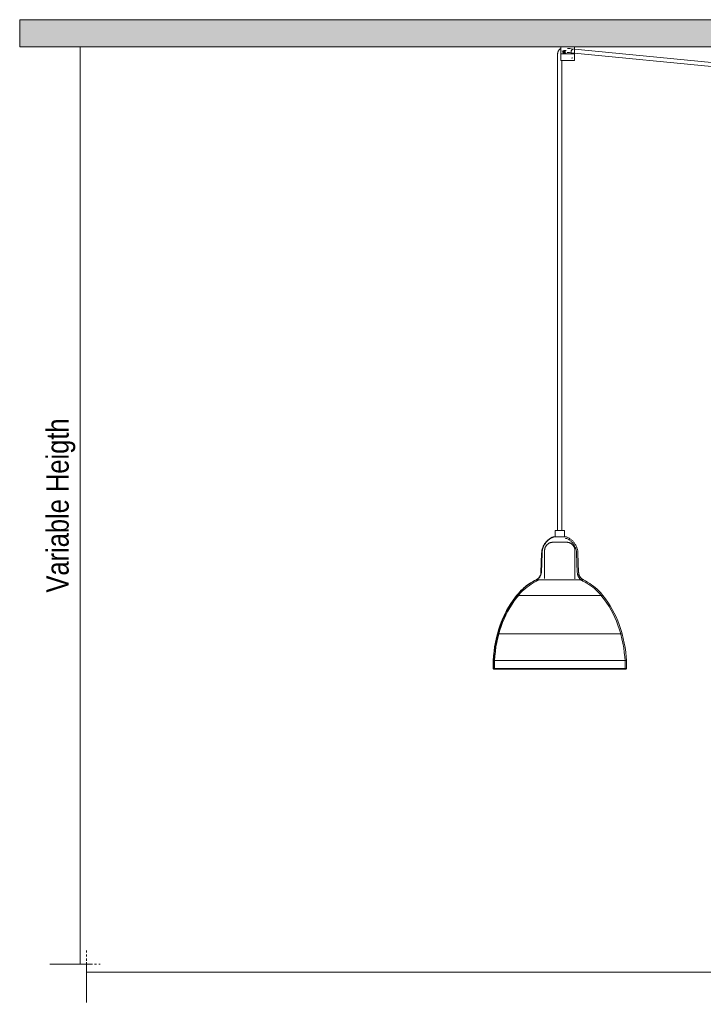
# Model space of a CAD drawing. Header units: millimetres. Extents: x 5395 to 9802, y 579 to 7363.
# Tile 1 of 8: x 5395 to 6409, y 579 to 2041. Entities that reach past the tile are written whole.
import ezdxf

# ---------------------------------------------------------------- set-up
doc = ezdxf.new("R2010")
doc.units = ezdxf.units.MM
doc.linetypes.add('Dash', pattern=[6, 3, -3])
for name, color, linetype, lineweight in [('Cotas', 7, 'Continuous', 9), ('Cotas-15', 7, 'Continuous', 9), ('Luminarias', 7, 'Continuous', 20), ('Techos', 7, 'Continuous', 9)]:
    doc.layers.add(name, color=color, linetype=linetype, lineweight=lineweight)
doc.layers.add('Lighthing Fixture Dim Grey Dash', color=7, linetype='Dash', lineweight=9, true_color=0xd2d2d2)
doc.styles.add('Arial Narrow', font='ARIALN.TTF', dxfattribs={"height": 33})
doc.dimstyles.new('FARO_-_2_2mm_Arial_Narrow_mm_Inch_Left', dxfattribs={"dimscale": 304.8, "dimtxt": 33.773222, "dimasz": 0, "dimexe": 0.147638, "dimexo": 0.0625, "dimgap": 0.024606, "dimtad": 1, "dimdec": 0, "dimzin": 0, "dimdsep": 46, "dimtxsty": 'Arial Narrow', "dimblk1": 'NONE', "dimblk2": 'NONE', "dimsah": 1, "dimcen": 0.09, "dimadec": 0, "dimazin": 0, "dimtfac": 1, "dimtdec": 4, "dimtix": 1, "dimtmove": 0, "dimatfit": 3, "dimfxl": 0.049213, "dimfxlon": 1, "dimtvp": 1, "dimtolj": 1, "dimtzin": 0, "dimarcsym": 2})

# ---------------------------------------------------------------- blocks, each defined once
blk = doc.blocks.new('20046-3L - 62804-3L LANG Black pendant lamp 3L-846846-Alzado_PDF')
at = {"layer": 'Luminarias', "lineweight": 9}
for p, q in [((6192.9, 1989.5), (6192.9, 1983.8)), ((6197.4, 1989.3), (6197.4, 1979.8)), ((6197.7, 2000), (6197.7, 1990)), ((6197.8, 1992.7), (6197.8, 1990)), ((6212.9, 1990), (6197.8, 1990)), ((6200.1, 1989.8), (6200.1, 1989.8)), ((6200.6, 1993.3), (6201.9, 1994.4)), ((6201.1, 1991.5), (6200.6, 1993.3)), ((6200.6, 1993.3), (6201.5, 1993.3)), ((6200.8, 1990), (6200.8, 1989.7)), ((6201.9, 1991.5), (6201.1, 1991.5)), ((6202.3, 1994), (6201.5, 1993.3)), ((6201.5, 1993.3), (6202, 1991.5)), ((6202.2, 1989.8), (6201.5, 1989.8)), ((6205.7, 1994.8), (6201.9, 1994.8)), ((6201.9, 1994.4), (6203.1, 1993.3)), ((6202.5, 1991.5), (6201.9, 1991.5)), ((6201.9, 1990.8), (6205.7, 1990.8)), ((6203.1, 1993.3), (6202.6, 1991.5)), ((6203.5, 1991.5), (6203.6, 1991.7)), ((6205.1, 1989.8), (6204.7, 1989.8)), ((6211.1, 1997.6), (6207.3, 1997.9)), ((6207.4, 1992), (6470.8, 1966.2)), ((6471.4, 1972.2), (6208, 1997.9)), ((6209.9, 1989.7), (6209.9, 1990)), ((6214.2, 1989.8), (6212.3, 1989.8)), ((6212.9, 1990), (6212.9, 1992.7)), ((6215.5, 1989.8), (6214.2, 1989.8)), ((6214.6, 1990), (6214.6, 1989.7)), ((6217.7, 1990), (6214.6, 1990)), ((6217.7, 1990), (6217.7, 2000)), ((6217.7, 1991), (6217.7, 1990)), ((6217.7, 1990), (6217.7, 1990)), ((6218, 1979.8), (6218, 1989.3)), ((6192.9, 1983.8), (6192.9, 1282.5)), ((6197.5, 1979.8), (6216.4, 1979.8)), ((6198.9, 1282.5), (6198.9, 1979.8)), ((6213.6, 1983.2), (6215.5, 1983.8)), ((6216.4, 1979.8), (6218, 1979.8)), ((6184.1, 1271.7), (6183.4, 1271.7)), ((6189.1, 1282.5), (6189.1, 1272.5)), ((6203, 1282.5), (6189.1, 1282.5)), ((6203.1, 1272.6), (6203.1, 1282.5)), ((6204.4, 1270.4), (6204.8, 1271.3)), ((6173.6, 1252.9), (6173.6, 1211.2)), ((6218.6, 1211), (6218.6, 1252.9)), ((6222, 1220), (6221, 1248.7)), ((6224, 1220), (6223, 1248.8)), ((6161.4, 1209.4), (6199.5, 1209.4)), ((6199.5, 1209.4), (6231.2, 1209.4)), ((6132.6, 1186.1), (6202.2, 1186.1)), ((6202.2, 1186.1), (6259.9, 1186.1)), ((6104.3, 1129), (6205, 1129)), ((6205, 1129), (6288.3, 1129)), ((6097.4, 1089.5), (6097.1, 1077.9)), ((6097.6, 1089.5), (6097.5, 1089.5)), ((6205.5, 1089.5), (6098.2, 1089.5)), ((6099.4, 1089.5), (6099.1, 1077.8)), ((6294.6, 1089.5), (6205.5, 1089.5)), ((6293, 1077.8), (6292.8, 1089.5)), ((6295, 1077.9), (6294.8, 1089.5)), ((6098.1, 1076.9), (6098.1, 1076.9)), ((6098.1, 1076.9), (6099.1, 1076.9)), ((6098.3, 1077.9), (6205.6, 1077.9)), ((6205.6, 1077.9), (6294.8, 1077.9))]:
    blk.add_line(p, q, dxfattribs=at)
at = {"layer": 'Luminarias', "lineweight": 9, "flags": 128}
for points in [[(6198, 1997.9), (6197.7, 1997.8), (6197.4, 1997.6), (6197.1, 1997.5), (6196.8, 1997.3), (6196.6, 1997.1), (6196.3, 1996.9), (6196, 1996.6), (6195.8, 1996.4), (6195.5, 1996.2), (6195.3, 1995.9), (6195.1, 1995.7), (6194.8, 1995.4), (6194.6, 1995.1), (6194.5, 1994.9), (6194.3, 1994.6), (6194.1, 1994.3), (6193.9, 1994), (6193.8, 1993.7), (6193.7, 1993.4), (6193.5, 1993), (6193.4, 1992.7), (6193.3, 1992.4), (6193.2, 1992.1), (6193.1, 1991.7), (6193.1, 1991.4), (6193, 1991.1), (6193, 1990.7), (6192.9, 1990.4), (6192.9, 1990), (6192.9, 1989.7), (6192.9, 1989.5)], [(6197.4, 1989.3), (6197.4, 1989.3), (6197.4, 1989.3), (6197.4, 1989.3), (6197.5, 1989.3), (6197.5, 1989.4), (6197.5, 1989.4), (6197.5, 1989.4), (6197.5, 1989.4), (6197.5, 1989.4), (6197.5, 1989.5), (6197.5, 1989.5), (6197.5, 1989.5), (6197.5, 1989.5), (6197.5, 1989.5), (6197.5, 1989.6), (6197.5, 1989.6), (6197.6, 1989.6), (6197.6, 1989.6), (6197.6, 1989.6), (6197.6, 1989.6), (6197.6, 1989.6), (6197.6, 1989.7), (6197.6, 1989.7), (6197.7, 1989.7), (6197.7, 1989.7), (6197.7, 1989.7), (6197.7, 1989.7), (6197.7, 1989.7), (6197.7, 1989.7), (6197.8, 1989.7), (6197.8, 1989.7), (6197.8, 1989.8), (6197.8, 1989.8), (6197.8, 1989.8), (6197.9, 1989.8), (6197.9, 1989.8), (6197.9, 1989.8), (6197.9, 1989.8), (6197.9, 1989.8), (6198, 1989.8)], [(6215.9, 1989.8), (6215.7, 1989.8), (6215.5, 1989.8), (6215.2, 1989.8), (6215, 1989.8), (6214.7, 1989.8), (6214.4, 1989.8), (6214.1, 1989.8), (6213.8, 1989.8), (6213.5, 1989.8), (6213.2, 1989.8), (6212.9, 1989.8), (6212.5, 1989.8), (6212.2, 1989.8), (6211.8, 1989.8), (6211.5, 1989.8), (6211.1, 1989.8), (6210.7, 1989.8), (6210.4, 1989.8), (6210, 1989.8), (6209.6, 1989.8), (6209.2, 1989.8), (6208.8, 1989.8), (6208.4, 1989.8), (6208, 1989.8), (6207.7, 1989.8), (6207.3, 1989.8), (6206.9, 1989.8), (6206.5, 1989.8), (6206.1, 1989.8), (6205.7, 1989.8), (6205.3, 1989.8), (6205, 1989.8), (6204.6, 1989.8), (6204.2, 1989.8), (6203.9, 1989.8), (6203.5, 1989.8), (6203.1, 1989.8), (6202.8, 1989.8), (6202.5, 1989.8), (6202.1, 1989.8), (6201.8, 1989.8), (6201.5, 1989.8), (6201.2, 1989.8), (6200.9, 1989.8), (6200.7, 1989.8), (6200.4, 1989.8), (6200.1, 1989.8), (6199.9, 1989.8), (6199.7, 1989.8), (6199.5, 1989.8), (6199.3, 1989.8), (6199.1, 1989.8), (6198.9, 1989.8), (6198.7, 1989.8), (6198.6, 1989.8), (6198.5, 1989.8), (6198.3, 1989.8), (6198.2, 1989.8), (6198.2, 1989.8), (6198.1, 1989.8), (6198, 1989.8), (6198, 1989.8), (6198, 1989.8), (6198, 1989.8)], [(6198, 1989.8), (6198, 1989.8), (6198, 1989.8), (6198, 1989.8), (6198.1, 1989.8), (6198.1, 1989.8), (6198.2, 1989.8), (6198.3, 1989.8), (6198.4, 1989.8), (6198.6, 1989.8), (6198.7, 1989.8), (6198.9, 1989.8), (6199.1, 1989.8), (6199.2, 1989.8), (6199.4, 1989.8), (6199.5, 1989.8)], [(6198.9, 1989.6), (6198.9, 1989.8), (6198.9, 1989.9), (6198.9, 1990)], [(6199.5, 1989.8), (6199.8, 1989.8), (6200, 1989.8), (6200.2, 1989.8)], [(6207, 1991.9), (6208.9, 1991.8), (6210.4, 1991.6)], [(6214.6, 1989.8), (6214.8, 1989.8), (6215.1, 1989.8), (6215.3, 1989.8)], [(6215.6, 1989.8), (6215.8, 1989.8), (6216, 1989.8), (6216.2, 1989.8), (6216.4, 1989.8), (6216.6, 1989.8), (6216.7, 1989.8), (6216.9, 1989.8), (6217, 1989.8), (6217.1, 1989.8), (6217.2, 1989.8), (6217.3, 1989.8), (6217.4, 1989.8), (6217.5, 1989.8), (6217.5, 1989.8), (6217.5, 1989.8), (6217.5, 1989.8)], [(6217.5, 1989.8), (6217.5, 1989.8), (6217.5, 1989.8), (6217.5, 1989.8), (6217.4, 1989.8), (6217.3, 1989.8), (6217.2, 1989.8), (6217.1, 1989.8), (6217, 1989.8), (6216.9, 1989.8), (6216.8, 1989.8), (6216.6, 1989.8), (6216.4, 1989.8), (6216.2, 1989.8), (6216, 1989.8), (6215.9, 1989.8)], [(6217.5, 1989.8), (6217.5, 1989.8), (6217.6, 1989.8), (6217.6, 1989.8), (6217.6, 1989.8), (6217.6, 1989.8), (6217.6, 1989.8), (6217.7, 1989.8), (6217.7, 1989.7), (6217.7, 1989.7), (6217.7, 1989.7), (6217.7, 1989.7), (6217.8, 1989.7), (6217.8, 1989.7), (6217.8, 1989.7), (6217.8, 1989.7), (6217.8, 1989.7), (6217.8, 1989.7), (6217.9, 1989.6), (6217.9, 1989.6), (6217.9, 1989.6), (6217.9, 1989.6), (6217.9, 1989.6), (6217.9, 1989.6), (6217.9, 1989.6), (6218, 1989.5), (6218, 1989.5), (6218, 1989.5), (6218, 1989.5), (6218, 1989.5), (6218, 1989.5), (6218, 1989.4), (6218, 1989.4), (6218, 1989.4), (6218, 1989.4), (6218, 1989.4), (6218, 1989.3), (6218, 1989.3), (6218, 1989.3), (6218, 1989.3), (6218, 1989.3)], [(6188.1, 1273.3), (6188.2, 1273.3), (6188.4, 1273.3), (6188.6, 1273.3), (6188.7, 1273.3), (6188.9, 1273.3), (6189.2, 1273.3), (6189.4, 1273.3), (6189.6, 1273.3)], [(6196.9, 1273.3), (6196.6, 1273.3), (6196.2, 1273.3), (6195.9, 1273.3), (6195.5, 1273.3), (6195.2, 1273.3), (6194.8, 1273.3), (6194.5, 1273.3), (6194.1, 1273.3), (6193.8, 1273.3), (6193.4, 1273.3), (6193.1, 1273.3), (6192.8, 1273.3), (6192.5, 1273.3), (6192.1, 1273.3), (6191.8, 1273.3), (6191.5, 1273.3), (6191.2, 1273.3), (6190.9, 1273.3), (6190.7, 1273.3), (6190.4, 1273.3), (6190.1, 1273.3), (6189.9, 1273.3), (6189.6, 1273.3), (6189.4, 1273.3), (6189.2, 1273.3), (6188.9, 1273.3), (6188.9, 1273.3)], [(6204.9, 1273.3), (6204.9, 1273.3), (6204.8, 1273.3), (6204.8, 1273.3), (6204.7, 1273.3), (6204.7, 1273.3), (6204.6, 1273.3), (6204.5, 1273.3), (6204.4, 1273.3), (6204.3, 1273.3), (6204.2, 1273.3), (6204, 1273.3), (6203.9, 1273.3), (6203.7, 1273.3), (6203.5, 1273.3), (6203.3, 1273.3), (6203.1, 1273.3), (6202.9, 1273.3), (6202.7, 1273.3), (6202.4, 1273.3), (6202.2, 1273.3), (6201.9, 1273.3), (6201.7, 1273.3), (6201.4, 1273.3), (6201.1, 1273.3), (6200.8, 1273.3), (6200.5, 1273.3), (6200.2, 1273.3), (6199.9, 1273.3), (6199.6, 1273.3), (6199.3, 1273.3), (6198.9, 1273.3), (6198.6, 1273.3), (6198.2, 1273.3), (6197.9, 1273.3), (6197.6, 1273.3), (6197.2, 1273.3), (6196.9, 1273.3)], [(6202.3, 1273.3), (6202.5, 1273.3), (6202.8, 1273.3), (6203, 1273.3), (6203.2, 1273.3), (6203.4, 1273.3), (6203.6, 1273.3), (6203.8, 1273.3), (6203.9, 1273.3), (6204.1, 1273.3), (6204.2, 1273.3), (6204.3, 1273.3), (6204.4, 1273.3), (6204.5, 1273.3), (6204.6, 1273.3), (6204.7, 1273.3), (6204.8, 1273.3), (6204.8, 1273.3), (6204.8, 1273.3), (6204.9, 1273.3), (6204.9, 1273.3)], [(6204.8, 1271.3), (6205.7, 1270.9), (6206.6, 1270.5), (6207.5, 1270.1), (6208.4, 1269.6), (6209.3, 1269.1), (6210.1, 1268.6), (6210.9, 1268), (6211.7, 1267.4), (6212.5, 1266.7), (6213.2, 1266.1), (6213.9, 1265.4), (6214.6, 1264.6), (6215.3, 1263.9), (6215.9, 1263.1), (6216.5, 1262.3), (6217, 1261.5), (6217.6, 1260.6), (6218.1, 1259.7), (6218.5, 1258.8), (6218.9, 1257.9), (6219.3, 1257), (6219.7, 1256.1), (6220, 1255.1), (6220.2, 1254.2), (6220.5, 1253.2), (6220.7, 1252.2), (6220.8, 1251.2), (6220.9, 1250.2), (6221, 1249.2), (6221, 1248.7)], [(6204.9, 1273.3), (6204.9, 1273.3), (6204.9, 1273.3), (6205, 1273.3), (6205, 1273.3), (6205.1, 1273.3), (6205.1, 1273.3), (6205.1, 1273.3), (6205.2, 1273.3), (6205.2, 1273.3)], [(6205.2, 1273.3), (6206.2, 1272.9), (6207.2, 1272.5), (6208.2, 1272), (6209.1, 1271.5), (6210.1, 1271), (6211, 1270.4), (6211.9, 1269.8), (6212.7, 1269.1), (6213.6, 1268.4), (6214.4, 1267.7), (6215.2, 1267), (6215.9, 1266.2), (6216.6, 1265.4), (6217.3, 1264.5), (6218, 1263.7), (6218.6, 1262.8), (6219.1, 1261.9), (6219.7, 1260.9), (6220.2, 1260), (6220.7, 1259), (6221.1, 1258), (6221.5, 1257), (6221.8, 1256), (6222.1, 1254.9), (6222.4, 1253.9), (6222.6, 1252.8), (6222.8, 1251.8), (6222.9, 1250.7), (6223, 1249.6), (6223, 1248.8)], [(6173.6, 1252.9), (6173.6, 1253.4), (6173.6, 1253.9), (6173.7, 1254.3), (6173.7, 1254.8), (6173.8, 1255.3), (6173.9, 1255.8), (6174, 1256.2), (6174.2, 1256.7), (6174.3, 1257.2), (6174.5, 1257.6), (6174.7, 1258), (6174.9, 1258.5), (6175.2, 1258.9), (6175.4, 1259.3), (6175.7, 1259.7), (6176, 1260.1), (6176.3, 1260.5), (6176.6, 1260.9), (6176.9, 1261.2), (6177.2, 1261.6), (6177.6, 1261.9), (6178, 1262.2), (6178.3, 1262.5), (6178.7, 1262.8), (6179.1, 1263.1), (6179.5, 1263.3), (6180, 1263.6), (6180.4, 1263.8), (6180.8, 1264), (6181.3, 1264.2), (6181.7, 1264.3), (6182.2, 1264.5), (6182.7, 1264.6), (6183.1, 1264.7), (6183.6, 1264.8), (6184.1, 1264.9), (6184.6, 1265), (6185.1, 1265), (6185.6, 1265)], [(6206.4, 1265), (6206.4, 1265), (6206.4, 1265), (6206.3, 1265), (6206.2, 1265), (6206.2, 1265), (6206, 1265), (6205.9, 1265), (6205.8, 1265), (6205.6, 1265), (6205.5, 1265), (6205.3, 1265), (6205.1, 1265), (6204.9, 1265), (6204.6, 1265), (6204.4, 1265), (6204.1, 1265), (6203.9, 1265), (6203.6, 1265), (6203.3, 1265), (6203, 1265), (6202.7, 1265), (6202.4, 1265), (6202, 1265), (6201.7, 1265), (6201.3, 1265), (6201, 1265), (6200.6, 1265), (6200.2, 1265), (6199.8, 1265), (6199.4, 1265), (6199, 1265), (6198.6, 1265), (6198.2, 1265), (6197.8, 1265), (6197.4, 1265), (6197, 1265), (6196.6, 1265), (6196.2, 1265), (6195.8, 1265), (6195.3, 1265), (6194.9, 1265), (6194.5, 1265), (6194.1, 1265), (6193.7, 1265), (6193.3, 1265), (6192.9, 1265), (6192.5, 1265), (6192.1, 1265), (6191.7, 1265), (6191.4, 1265), (6191, 1265), (6190.6, 1265), (6190.3, 1265), (6190, 1265), (6189.6, 1265), (6189.3, 1265), (6189, 1265), (6188.7, 1265), (6188.4, 1265), (6188.1, 1265), (6187.9, 1265), (6187.6, 1265), (6187.4, 1265), (6187.2, 1265), (6187, 1265), (6186.8, 1265), (6186.6, 1265), (6186.4, 1265), (6186.3, 1265), (6186.2, 1265), (6186, 1265), (6185.9, 1265), (6185.9, 1265), (6185.8, 1265), (6185.7, 1265), (6185.7, 1265)], [(6185.7, 1265), (6185.7, 1265), (6185.7, 1265)], [(6185.7, 1265), (6185.7, 1265), (6185.8, 1265), (6185.8, 1265), (6185.9, 1265), (6186, 1265), (6186.1, 1265), (6186.2, 1265), (6186.3, 1265), (6186.5, 1265), (6186.7, 1265), (6186.9, 1265), (6187.1, 1265), (6187.3, 1265)], [(6204.5, 1265), (6204.7, 1265), (6205, 1265), (6205.2, 1265), (6205.4, 1265), (6205.5, 1265), (6205.7, 1265), (6205.9, 1265), (6206, 1265), (6206.1, 1265), (6206.2, 1265), (6206.3, 1265), (6206.3, 1265), (6206.4, 1265), (6206.4, 1265)], [(6206.4, 1265), (6206.4, 1265), (6206.4, 1265)], [(6206.7, 1265), (6206.9, 1265), (6207.4, 1265), (6207.9, 1264.9), (6208.4, 1264.9), (6208.9, 1264.8), (6209.3, 1264.7), (6209.8, 1264.5), (6210.3, 1264.4), (6210.7, 1264.2), (6211.2, 1264), (6211.6, 1263.9), (6212, 1263.6), (6212.5, 1263.4), (6212.9, 1263.2), (6213.3, 1262.9), (6213.7, 1262.6), (6214.1, 1262.3), (6214.4, 1262), (6214.8, 1261.7), (6215.1, 1261.3), (6215.5, 1261), (6215.8, 1260.6), (6216.1, 1260.2), (6216.4, 1259.8), (6216.6, 1259.4), (6216.9, 1259), (6217.1, 1258.6), (6217.4, 1258.2), (6217.6, 1257.7), (6217.7, 1257.3), (6217.9, 1256.8), (6218.1, 1256.4), (6218.2, 1255.9), (6218.3, 1255.4), (6218.4, 1254.9), (6218.5, 1254.5), (6218.5, 1254), (6218.6, 1253.5), (6218.6, 1253), (6218.6, 1252.9)], [(6168.1, 1220), (6168.6, 1234.4), (6169.1, 1248.8)], [(6169.7, 1248.8), (6169.2, 1234.4), (6168.7, 1220)], [(6222, 1220), (6222.1, 1219.4), (6222.1, 1218.9), (6222.2, 1218.3), (6222.3, 1217.7), (6222.4, 1217.2), (6222.6, 1216.6), (6222.7, 1216.1), (6222.9, 1215.6), (6223.1, 1215.1), (6223.3, 1214.5), (6223.6, 1214), (6223.8, 1213.5), (6224.1, 1213.1), (6224.4, 1212.6), (6224.8, 1212.1), (6225.1, 1211.7), (6225.5, 1211.2), (6225.8, 1210.8), (6226.2, 1210.4), (6226.7, 1210), (6227.1, 1209.7), (6227.5, 1209.3), (6228, 1209), (6228.4, 1208.7), (6228.9, 1208.4), (6229.4, 1208.1), (6229.9, 1207.8), (6230.4, 1207.6), (6230.5, 1207.6)], [(6224, 1220), (6224.1, 1219.6), (6224.1, 1219.1), (6224.2, 1218.6), (6224.2, 1218.1), (6224.4, 1217.7), (6224.5, 1217.2), (6224.6, 1216.7), (6224.8, 1216.3), (6225, 1215.8), (6225.1, 1215.4), (6225.4, 1214.9), (6225.6, 1214.5), (6225.8, 1214.1), (6226.1, 1213.7), (6226.4, 1213.3), (6226.7, 1212.9), (6227, 1212.6), (6227.3, 1212.2), (6227.6, 1211.9), (6228, 1211.5), (6228.4, 1211.2), (6228.7, 1210.9), (6229.1, 1210.6), (6229.5, 1210.4), (6229.9, 1210.1), (6230.4, 1209.9), (6230.8, 1209.6), (6231.2, 1209.4), (6231.3, 1209.4)], [(6132, 1186.1), (6134.2, 1188.7), (6136.6, 1191.3), (6139, 1193.8), (6141.6, 1196.2), (6144.2, 1198.5), (6146.9, 1200.7), (6149.7, 1202.7), (6152.6, 1204.7), (6155.6, 1206.5), (6158.6, 1208.3), (6160.8, 1209.4)], [(6133.6, 1184.8), (6135.7, 1187.4), (6138, 1190), (6140.4, 1192.4), (6142.9, 1194.7), (6145.5, 1197), (6148.2, 1199.1), (6150.9, 1201.1), (6153.7, 1203), (6156.6, 1204.8), (6159.6, 1206.5), (6161.6, 1207.6)], [(6160.8, 1209.4), (6161.2, 1209.6), (6161.7, 1209.8), (6162.1, 1210), (6162.5, 1210.3), (6162.9, 1210.6), (6163.3, 1210.8), (6163.7, 1211.1), (6164, 1211.4), (6164.4, 1211.8), (6164.7, 1212.1), (6165, 1212.4)], [(6161.6, 1207.6), (6162.2, 1207.8), (6162.7, 1208.1), (6163.2, 1208.3), (6163.6, 1208.6), (6164.1, 1208.9), (6164.6, 1209.3), (6165, 1209.6), (6165, 1209.6)], [(6230.5, 1207.6), (6233.5, 1206), (6236.4, 1204.3), (6239.3, 1202.4), (6242.1, 1200.5), (6244.9, 1198.4), (6247.5, 1196.3), (6250, 1194), (6252.5, 1191.6), (6254.9, 1189.2), (6257.1, 1186.6), (6258.6, 1184.8)], [(6231.3, 1209.4), (6234.4, 1207.8), (6237.4, 1206), (6240.4, 1204.1), (6243.3, 1202.1), (6246, 1200), (6248.7, 1197.8), (6251.4, 1195.5), (6253.9, 1193.1), (6256.3, 1190.5), (6258.6, 1187.9), (6260.1, 1186.1)], [(6103.6, 1129), (6105.3, 1135), (6107.2, 1140.9), (6109.3, 1146.7), (6111.7, 1152.4), (6114.4, 1158), (6117.2, 1163.6), (6120.2, 1169), (6123.5, 1174.2), (6127, 1179.4), (6130.7, 1184.4), (6132, 1186.1)], [(6105.5, 1128.5), (6107.2, 1134.4), (6109.1, 1140.2), (6111.2, 1145.9), (6113.6, 1151.6), (6116.1, 1157.1), (6118.9, 1162.6), (6122, 1167.9), (6125.2, 1173.1), (6128.6, 1178.2), (6132.3, 1183.1), (6133.6, 1184.8)], [(6258.6, 1184.8), (6262.3, 1179.9), (6265.8, 1174.9), (6269.1, 1169.7), (6272.2, 1164.4), (6275.1, 1159), (6277.7, 1153.5), (6280.2, 1147.9), (6282.4, 1142.2), (6284.3, 1136.4), (6286.1, 1130.5), (6286.6, 1128.5)], [(6260.1, 1186.1), (6263.9, 1181.1), (6267.4, 1176), (6270.8, 1170.8), (6273.9, 1165.4), (6276.8, 1159.9), (6279.5, 1154.3), (6282, 1148.7), (6284.2, 1142.9), (6286.2, 1137), (6288, 1131), (6288.6, 1129)], [(6097.4, 1089.5), (6097.8, 1096.4), (6098.5, 1103.3), (6099.4, 1110.1), (6100.7, 1116.9), (6102.2, 1123.6), (6103.6, 1129)], [(6099.4, 1089.5), (6099.8, 1096.3), (6100.5, 1103.1), (6101.4, 1109.8), (6102.6, 1116.5), (6104.1, 1123.2), (6105.5, 1128.5)], [(6286.6, 1128.5), (6288.3, 1121.9), (6289.8, 1115.2), (6290.9, 1108.5), (6291.8, 1101.7), (6292.5, 1094.9), (6292.8, 1089.5)], [(6288.6, 1129), (6290.3, 1122.3), (6291.7, 1115.6), (6292.9, 1108.8), (6293.8, 1101.9), (6294.5, 1095.1), (6294.8, 1089.5)], [(6097.2, 1077.9), (6097.2, 1078.8), (6097.3, 1080), (6097.4, 1081.4), (6097.4, 1082.8)], [(6097.4, 1082.8), (6097.5, 1086.2), (6097.6, 1089.5)], [(6098.2, 1089.5), (6098.1, 1086.2), (6098, 1082.8)], [(6098.1, 1076.9), (6098, 1076.9), (6098, 1076.9), (6098, 1076.9), (6097.9, 1076.9), (6097.9, 1076.9), (6097.8, 1076.9), (6097.8, 1076.9), (6097.8, 1076.9), (6097.7, 1077), (6097.7, 1077), (6097.7, 1077), (6097.6, 1077), (6097.6, 1077), (6097.6, 1077), (6097.5, 1077.1), (6097.5, 1077.1), (6097.5, 1077.1), (6097.4, 1077.1), (6097.4, 1077.2), (6097.4, 1077.2), (6097.3, 1077.2), (6097.3, 1077.3), (6097.3, 1077.3), (6097.3, 1077.3), (6097.2, 1077.3), (6097.2, 1077.4), (6097.2, 1077.4), (6097.2, 1077.5), (6097.2, 1077.5), (6097.2, 1077.5), (6097.1, 1077.6), (6097.1, 1077.6), (6097.1, 1077.6), (6097.1, 1077.7), (6097.1, 1077.7), (6097.1, 1077.8), (6097.1, 1077.8), (6097.1, 1077.8), (6097.1, 1077.9), (6097.1, 1077.9)], [(6186.7, 1076.9), (6182.8, 1076.9), (6178.9, 1076.9), (6175, 1076.9), (6171.2, 1076.9), (6167.5, 1076.9), (6163.7, 1076.9), (6160.1, 1076.9), (6156.5, 1076.9), (6152.9, 1076.9), (6149.4, 1076.9), (6146, 1076.9), (6142.7, 1076.9), (6139.4, 1076.9), (6136.3, 1076.9), (6133.2, 1076.9), (6130.3, 1076.9), (6127.4, 1076.9), (6124.7, 1076.9), (6122.1, 1076.9), (6119.5, 1076.9), (6117.2, 1076.9), (6114.9, 1076.9), (6112.8, 1076.9), (6110.8, 1076.9), (6108.9, 1076.9), (6107.2, 1076.9), (6105.6, 1076.9), (6104.2, 1076.9), (6102.9, 1076.9), (6101.8, 1076.9), (6100.8, 1076.9), (6099.9, 1076.9), (6099.3, 1076.9), (6098.7, 1076.9), (6098.4, 1076.9), (6098.1, 1076.9), (6098.1, 1076.9)], [(6099.8, 1076.9), (6100.6, 1076.9), (6101.6, 1076.9), (6102.7, 1076.9), (6104, 1076.9), (6105.4, 1076.9), (6106.9, 1076.9), (6108.6, 1076.9), (6110.5, 1076.9), (6112.4, 1076.9), (6114.5, 1076.9), (6116.8, 1076.9), (6119.1, 1076.9), (6121.6, 1076.9), (6124.2, 1076.9), (6127, 1076.9), (6129.8, 1076.9), (6132.7, 1076.9), (6135.8, 1076.9), (6138.9, 1076.9), (6142.1, 1076.9), (6145.5, 1076.9), (6148.9, 1076.9), (6152.3, 1076.9), (6155.9, 1076.9), (6159.5, 1076.9), (6163.1, 1076.9), (6166.8, 1076.9), (6170.6, 1076.9), (6174.4, 1076.9), (6178.3, 1076.9), (6182.1, 1076.9), (6186, 1076.9), (6189.9, 1076.9), (6193.8, 1076.9), (6197.7, 1076.9), (6201.7, 1076.9), (6205.5, 1076.9)], [(6205.5, 1076.9), (6209.4, 1076.9), (6213.2, 1076.9), (6217.1, 1076.9), (6220.9, 1076.9), (6224.7, 1076.9), (6228.4, 1076.9), (6232.1, 1076.9), (6235.7, 1076.9), (6239.2, 1076.9), (6242.7, 1076.9), (6246.1, 1076.9), (6249.5, 1076.9), (6252.7, 1076.9), (6255.8, 1076.9), (6258.9, 1076.9), (6261.9, 1076.9), (6264.7, 1076.9), (6267.5, 1076.9), (6270.1, 1076.9), (6272.6, 1076.9), (6275, 1076.9), (6277.2, 1076.9), (6279.4, 1076.9), (6281.4, 1076.9), (6283.2, 1076.9), (6284.9, 1076.9), (6286.5, 1076.9), (6288, 1076.9), (6289.2, 1076.9), (6290.4, 1076.9), (6291.4, 1076.9), (6292.2, 1076.9), (6292.9, 1076.9), (6293.4, 1076.9), (6293.8, 1076.9), (6294, 1076.9), (6294, 1076.9)], [(6294, 1076.9), (6294, 1076.9), (6293.7, 1076.9), (6293.3, 1076.9), (6292.8, 1076.9), (6292.1, 1076.9), (6291.2, 1076.9), (6290.2, 1076.9), (6289.1, 1076.9), (6287.8, 1076.9), (6286.3, 1076.9), (6284.7, 1076.9), (6283, 1076.9), (6281.1, 1076.9), (6279.1, 1076.9), (6276.9, 1076.9), (6274.7, 1076.9), (6272.3, 1076.9), (6269.7, 1076.9), (6267.1, 1076.9), (6264.3, 1076.9), (6261.5, 1076.9), (6258.5, 1076.9), (6255.4, 1076.9), (6252.3, 1076.9), (6249, 1076.9), (6245.7, 1076.9), (6242.2, 1076.9), (6238.8, 1076.9), (6235.2, 1076.9), (6231.6, 1076.9), (6227.9, 1076.9), (6224.2, 1076.9), (6220.4, 1076.9), (6216.6, 1076.9), (6212.7, 1076.9), (6208.8, 1076.9), (6205.5, 1076.9)], [(6295, 1077.9), (6295, 1077.8), (6295, 1077.8), (6295, 1077.8), (6295, 1077.7), (6295, 1077.7), (6295, 1077.6), (6295, 1077.6), (6295, 1077.6), (6295, 1077.5), (6295, 1077.5), (6295, 1077.5), (6294.9, 1077.4), (6294.9, 1077.4), (6294.9, 1077.4), (6294.9, 1077.3), (6294.9, 1077.3), (6294.8, 1077.3), (6294.8, 1077.2), (6294.8, 1077.2), (6294.7, 1077.2), (6294.7, 1077.1), (6294.7, 1077.1), (6294.7, 1077.1), (6294.6, 1077.1), (6294.6, 1077), (6294.6, 1077), (6294.5, 1077), (6294.5, 1077), (6294.4, 1077), (6294.4, 1077), (6294.4, 1076.9), (6294.3, 1076.9), (6294.3, 1076.9), (6294.3, 1076.9), (6294.2, 1076.9), (6294.2, 1076.9), (6294.1, 1076.9), (6294.1, 1076.9), (6294.1, 1076.9), (6294, 1076.9)]]:
    blk.add_lwpolyline(points, dxfattribs=at)
at = {"layer": 'Luminarias', "lineweight": 9}
for start_param, end_param in [(0, 3.141593), (3.141593, 6.283185)]:
    blk.add_ellipse((6201.9, 1992.8), major_axis=(0, 2), ratio=0.836814, start_param=start_param, end_param=end_param, dxfattribs=at)
for points, knots in [([(6197.8, 1997.1), (6197.8, 1997), (6197.7, 1996.5), (6197.6, 1995.9), (6197.7, 1995.1), (6197.8, 1994.6), (6197.9, 1994.4)], [0.2847439, 0.2847439, 0.2847439, 0.2847439, 0.3333333, 0.4444444, 0.5138889, 0.5833333, 0.5833333, 0.5833333, 0.5833333]), ([(6197.9, 1994.5), (6197.9, 1994.3), (6197.9, 1994.1), (6197.8, 1993.8), (6197.8, 1993.3), (6197.8, 1992.9), (6197.8, 1992.7)], [0.7321429, 0.7321429, 0.7321429, 0.7321429, 0.7857143, 0.8392857, 0.8928571, 1, 1, 1, 1]), ([(6202, 1994.8), (6202.1, 1994.8), (6202.3, 1994.8), (6202.5, 1994.8), (6202.8, 1994.7), (6203.1, 1994.6), (6203.4, 1994.3), (6203.7, 1994), (6204, 1993.5), (6204, 1993.1), (6204, 1992.8)], [0.4444444, 0.4444444, 0.4444444, 0.4444444, 0.5138889, 0.5486111, 0.5833333, 0.6527778, 0.7222222, 0.7916667, 0.8611111, 1, 1, 1, 1]), ([(6204, 1992.8), (6204, 1992.7), (6204, 1992.4), (6203.9, 1992.1), (6203.8, 1991.8), (6203.6, 1991.5), (6203.4, 1991.3), (6203.1, 1991.1), (6202.8, 1990.9), (6202.5, 1990.8), (6202.2, 1990.8), (6202.1, 1990.8), (6202, 1990.8)], [0, 0, 0, 0, 0.0555556, 0.1111111, 0.1666667, 0.2222222, 0.2777778, 0.3333333, 0.3888889, 0.4444444, 0.5138889, 0.5486111, 0.5486111, 0.5486111, 0.5486111]), ([(6212.9, 1992.7), (6212.9, 1993), (6213, 1993.6), (6213.4, 1994.9), (6214.2, 1996), (6214.9, 1996.6), (6215.2, 1996.8)], [0, 0, 0, 0, 0.1428571, 0.2857143, 0.5714286, 0.7857143, 0.7857143, 0.7857143, 0.7857143]), ([(6169.1, 1248.8), (6169.2, 1251.7), (6170.3, 1257.3), (6174, 1263.9), (6178.6, 1268.7), (6181.7, 1270.8), (6183.4, 1271.7)], [-1, -1, -1, -1, -0.7, -0.4, -0.2, 0, 0, 0, 0]), ([(6184.2, 1271.8), (6181.7, 1270.5), (6177.1, 1267.1), (6172.6, 1260.8), (6170.3, 1254.5), (6169.8, 1250.7), (6169.7, 1248.8)], [-1, -1, -1, -1, -0.7, -0.4, -0.2, 0, 0, 0, 0]), ([(6187.6, 1273.3), (6187.7, 1273.3), (6187.9, 1273.3), (6188.1, 1273.4), (6188.2, 1273.3), (6188.3, 1273.3)], [-1, -1, -1, -1, -0.859375, -0.78125, -0.6875, -0.6875, -0.6875, -0.6875]), ([(6189, 1273.3), (6189, 1273.3), (6188.9, 1273.3), (6188.6, 1273.3), (6188.5, 1273.3), (6188.4, 1273.3)], [-0.265625, -0.265625, -0.265625, -0.265625, -0.1875, -0.09375, 0, 0, 0, 0]), ([(6160.8, 1209.4), (6162.1, 1209.9), (6164.4, 1211.4), (6166.6, 1214.3), (6167.8, 1217.3), (6168.1, 1219.1), (6168.1, 1220)], [-1, -1, -1, -1, -0.7, -0.4, -0.2, 0, 0, 0, 0]), ([(6168.7, 1220), (6168.6, 1218.7), (6168.1, 1216), (6166.2, 1212.8), (6163.8, 1210.6), (6162.2, 1209.8), (6161.4, 1209.4)], [-1, -1, -1, -1, -0.7, -0.4, -0.2, 0, 0, 0, 0]), ([(6098.1, 1076.9), (6098, 1076.9), (6097.9, 1076.9), (6097.7, 1077), (6097.6, 1077), (6097.5, 1077.1), (6097.4, 1077.2), (6097.3, 1077.3), (6097.3, 1077.4), (6097.2, 1077.5), (6097.2, 1077.7), (6097.2, 1077.8), (6097.2, 1077.9)], [-1, -1, -1, -1, -0.785714, -0.732143, -0.678571, -0.571429, -0.428571, -0.357143, -0.285714, -0.214286, -0.142857, 0, 0, 0, 0]), ([(6098.3, 1077.9), (6098.3, 1077.8), (6098.3, 1077.7), (6098.4, 1077.5), (6098.5, 1077.4), (6098.6, 1077.3), (6098.8, 1077.2), (6099, 1077.1), (6099.3, 1077), (6099.5, 1076.9), (6099.7, 1076.9), (6099.8, 1076.9)], [-1, -1, -1, -1, -0.857143, -0.785714, -0.714286, -0.642857, -0.571429, -0.428571, -0.285714, -0.142857, 0, 0, 0, 0])]:
    blk.add_open_spline(points, degree=3, knots=knots, dxfattribs=at)
for points in [[(6200.8, 1993.5), (6200.8, 1993.6), (6200.9, 1993.8), (6201, 1994.1), (6201.2, 1994.3), (6201.4, 1994.5), (6201.6, 1994.6), (6201.7, 1994.7)], [(6201.8, 1990.9), (6201.7, 1990.9), (6201.5, 1991), (6201.2, 1991.3), (6201, 1991.6), (6200.9, 1991.8), (6200.8, 1992)], [(6183.4, 1271.7), (6183.8, 1271.8), (6184.5, 1272.2), (6185.5, 1272.6), (6186.6, 1273), (6187.3, 1273.2), (6187.6, 1273.3)], [(6188.4, 1273.3), (6188, 1273.2), (6187, 1272.9), (6185.6, 1272.4), (6184.7, 1272), (6184.2, 1271.8)], [(6132.1, 1186.1), (6134.7, 1189.3), (6140.3, 1195.4), (6150, 1203.3), (6157.1, 1207.5), (6160.8, 1209.4)], [(6161.4, 1209.4), (6157.7, 1207.5), (6150.6, 1203.3), (6140.9, 1195.4), (6135.3, 1189.3), (6132.6, 1186.1)], [(6103.8, 1129), (6105.6, 1135.9), (6110.1, 1149.4), (6119.6, 1168.7), (6127.6, 1180.4), (6132.1, 1186.1)], [(6132.6, 1186.1), (6128.2, 1180.4), (6120.2, 1168.7), (6110.7, 1149.4), (6106.2, 1135.9), (6104.3, 1129)], [(6097.6, 1089.5), (6097.9, 1096.2), (6099.2, 1109.5), (6102, 1122.5), (6103.8, 1129)], [(6104.3, 1129), (6102.6, 1122.5), (6099.7, 1109.5), (6098.4, 1096.2), (6098.2, 1089.5)], [(6098, 1082.8), (6098, 1081.9), (6098, 1079.9), (6098.1, 1078.4), (6098.3, 1077.9)], [(6099.5, 1077), (6099.5, 1077), (6099.3, 1076.9), (6099.1, 1076.9), (6099.1, 1076.9)]]:
    blk.add_open_spline(points, degree=3, dxfattribs=at)
blk = doc.blocks.new('DIMBLOCK1-Alzado_PDF')
at = {"layer": 'Cotas-15', "color": 251, "true_color": 0x5b5b5b}
for p, q in [((5494.1, 642.2), (5494.1, 582.2)), ((5494.1, 627.2), (5494.1, 642.2)), ((7694.1, 642.2), (7694.1, 582.2)), ((7694.1, 627.2), (7694.1, 642.2)), ((5494.1, 627.2), (7694.1, 627.2))]:
    blk.add_line(p, q, dxfattribs=at)
at = {"layer": 'Cotas-15', "color": 0, "insert": (6462, 677.3), "char_height": 33, "width": 317.147, "attachment_point": 1, "line_spacing_factor": 0.974696, "style": 'Arial Narrow'}
blk.add_mtext('Variable Lenght', dxfattribs=at)
blk = doc.blocks.new('_None')
blk = doc.blocks.new('DIMBLOCK2-Alzado_PDF')
at = {"layer": 'Cotas-15', "color": 251, "true_color": 0x5b5b5b}
for p, q in [((5484.8, 2000), (5439.8, 2000)), ((5484.8, 639.2), (5484.8, 2000)), ((5484.8, 2000), (5499.8, 2000)), ((5499.8, 639.2), (5439.8, 639.2)), ((5484.8, 639.2), (5499.8, 639.2))]:
    blk.add_line(p, q, dxfattribs=at)
at = {"layer": 'Cotas-15', "color": 0, "insert": (5434.6, 1190.4), "char_height": 33, "width": 310.07, "attachment_point": 1, "rotation": 90, "line_spacing_factor": 0.974696, "style": 'Arial Narrow'}
blk.add_mtext('Variable Heigth', dxfattribs=at)

msp = doc.modelspace()

# ---------------------------------------------------------------- hatches: boundary and pattern name
at = {"layer": 'Techos', "true_color": 0xe8e8e8}
msp.add_hatch(color=254, dxfattribs=at).paths.add_polyline_path([(6593.8, 2000), (7795, 2000), (7795, 2040.5), (5395, 2040.5), (5395, 2000), (6593.6, 2000)])

# ---------------------------------------------------------------- linework, layer by layer
at = {"layer": 'Lighthing Fixture Dim Grey Dash'}
for p, q in [((5494.1, 659.2), (5494.1, 639.2)), ((5494.1, 639.2), (5514.1, 639.2))]:
    msp.add_line(p, q, dxfattribs=at)
at = {"layer": 'Techos'}
for p, q in [((5395, 2040.5), (7795, 2040.5)), ((5395, 2040.5), (5395, 2000)), ((6584.1, 2000), (5395, 2000))]:
    msp.add_line(p, q, dxfattribs=at)

# ---------------------------------------------------------------- block references
at = {"layer": 'Luminarias', "lineweight": 9}
msp.add_blockref('20046-3L - 62804-3L LANG Black pendant lamp 3L-846846-Alzado_PDF', (0, 0), dxfattribs=at)

# ---------------------------------------------------------------- dimensions: what is measured, and where the dimension line sits
at = {"layer": 'Cotas', "color": 251, "true_color": 0x5b5b5b}
dim = msp.add_linear_dim(base=(5484.8, 2000), p1=(5499.8, 639.2), p2=(5499.8, 2000), angle=90, text='Variable Heigth', dimstyle='FARO_-_2_2mm_Arial_Narrow_mm_Inch_Left', override={"dimpost": '<>', "dimfxl": 1360.84377}, dxfattribs=at)
dim.commit()
dim.dimension.update_dxf_attribs({"geometry": 'DIMBLOCK2-Alzado_PDF', "text_midpoint": (5455.9, 1319.6)})
dim = msp.add_linear_dim(base=(7694.1, 627.2), p1=(5494.1, 642.2), p2=(7694.1, 642.2), text='Variable Lenght', dimstyle='FARO_-_2_2mm_Arial_Narrow_mm_Inch_Left', override={"dimpost": '<>', "dimfxl": 2200.000497}, dxfattribs=at)
dim.commit()
dim.dimension.update_dxf_attribs({"geometry": 'DIMBLOCK1-Alzado_PDF', "text_midpoint": (6594.1, 656)})

doc.saveas('drawing.dxf')
